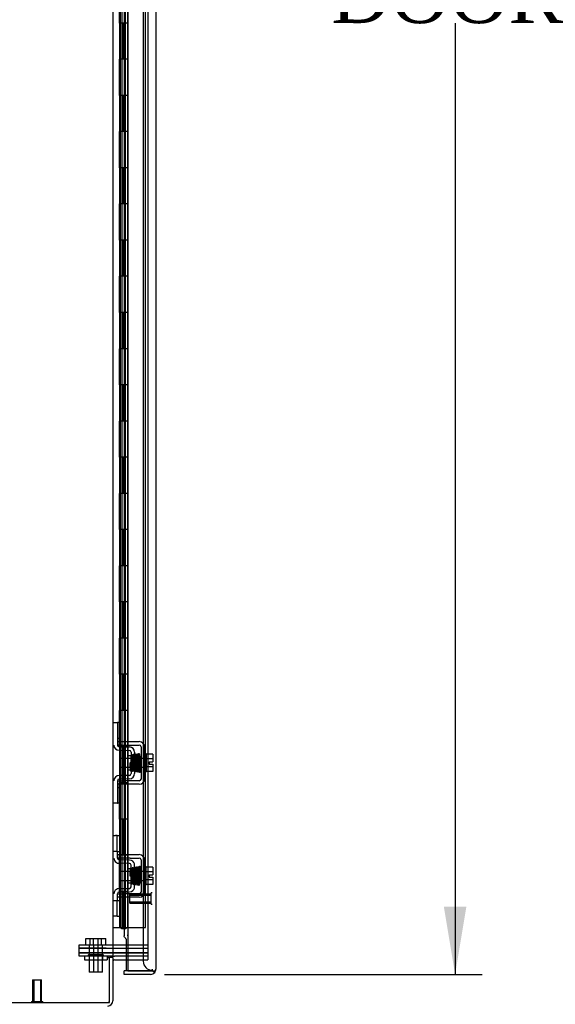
# Model space of a CAD drawing. Header units: inches. Extents: x 1 to 359, y -2 to 239.
# Tile 4 of 46: x 25 to 40, y 91 to 118. Entities that reach past the tile are written whole.
import ezdxf
from ezdxf.enums import TextEntityAlignment as Align
from ezdxf.lldxf.tags import DXFTag

# ---------------------------------------------------------------- set-up
doc = ezdxf.new("R2010")
doc.units = ezdxf.units.IN
doc.header["$MEASUREMENT"] = 0
for name, color, linetype in [('COM42667', 7, 'Continuous'), ('COM42780', 7, 'Continuous'), ('COM52167-9', 7, 'Continuous'), ('COM52168-9', 7, 'Continuous'), ('COM54746-56', 7, 'Continuous'), ('COM70098', 7, 'Continuous'), ('COM70220', 7, 'Continuous'), ('COM71188-1', 7, 'Continuous'), ('COM71190-1', 7, 'Continuous'), ('Default', 7, 'Continuous'), ('GSK86006', 7, 'Continuous'), ('NTS86070', 7, 'Continuous'), ('SCC180005', 7, 'Continuous'), ('SCC19011', 7, 'Continuous'), ('SPR20265', 7, 'Continuous'), ('STD26258', 7, 'Continuous'), ('WAF25035', 7, 'Continuous')]:
    doc.layers.add(name, color=color, linetype=linetype)
doc.styles.add('SEACAD_Times_New_Roman', font='times.ttf')
tags = doc.linetypes.add('HIDDEN2', pattern=[0.1875, 0.125, -0.0625]).pattern_tags.tags
tags[6:7] = [DXFTag(74, 4), DXFTag(75, 0), DXFTag(340, '0'), DXFTag(46, 0.0), DXFTag(50, 0.0), DXFTag(44, 0.0), DXFTag(45, 0.0)]
tags[4:5] = [DXFTag(74, 4), DXFTag(75, 0), DXFTag(340, '0'), DXFTag(46, 0.0), DXFTag(50, 0.0), DXFTag(44, 0.0), DXFTag(45, 0.0)]
doc.dimstyles.new('HAMMOND_(STH_-_300x200)', dxfattribs={"dimtxt": 1.5, "dimasz": 1.875, "dimexe": 0.75, "dimexo": 0.75, "dimgap": 0.375, "dimtad": 0, "dimtih": 1, "dimtoh": 1, "dimzin": 0, "dimdsep": 46, "dimtxsty": 'SEACAD_Times_New_Roman', "dimblk1": '_SE_FILLED', "dimblk2": '_SE_FILLED', "dimsah": 1, "dimcen": 0.75, "dimadec": 0, "dimazin": 0, "dimtfac": 0.8, "dimtofl": 0, "dimtmove": 0, "dimatfit": 3, "dimfxl": 0, "dimtolj": 1, "dimtzin": 0, "dimarcsym": 0})

# ---------------------------------------------------------------- blocks, each defined once
blk = doc.blocks.new('SE3')
at = {"layer": 'COM42667', "color": 7, "linetype": 'HIDDEN2'}
for p, q in [((27.837, 97.896), (27.962, 97.896)), ((27.962, 97.801), (27.837, 97.801)), ((27.962, 97.896), (28.445, 97.896)), ((27.962, 97.801), (28.445, 97.801)), ((28.493, 97.753), (28.493, 96.862)), ((28.588, 97.753), (28.588, 96.862)), ((27.837, 96.814), (27.962, 96.814)), ((27.962, 96.719), (27.837, 96.719)), ((28.445, 96.814), (27.962, 96.814)), ((28.445, 96.719), (27.962, 96.719)), ((27.837, 94.772), (27.962, 94.772)), ((27.837, 94.677), (27.837, 94.715)), ((27.962, 94.772), (28.129, 94.772)), ((28.129, 94.772), (28.189, 94.772)), ((28.189, 94.772), (28.445, 94.772)), ((27.962, 94.677), (27.837, 94.677)), ((28.129, 94.677), (27.962, 94.677)), ((28.189, 94.677), (28.129, 94.677)), ((28.189, 94.677), (28.445, 94.677)), ((28.493, 94.629), (28.493, 93.738)), ((28.588, 94.629), (28.588, 93.738)), ((27.837, 93.69), (27.962, 93.69)), ((27.837, 93.652), (27.837, 93.69)), ((28.129, 93.69), (27.962, 93.69)), ((28.189, 93.69), (28.129, 93.69)), ((28.445, 93.69), (28.189, 93.69)), ((27.962, 93.595), (27.837, 93.595)), ((28.129, 93.595), (27.962, 93.595)), ((28.189, 93.595), (28.129, 93.595)), ((28.445, 93.595), (28.189, 93.595))]:
    blk.add_line(p, q, dxfattribs=at)
for centre, radius, start, end in [((28.445, 97.753), 0.143, 0, 90), ((28.445, 97.753), 0.048, 0, 90), ((28.445, 96.862), 0.143, 270, 0), ((28.445, 96.862), 0.048, 270, 0), ((28.445, 94.629), 0.143, 0, 90), ((28.445, 94.629), 0.048, 0, 90), ((28.445, 93.738), 0.143, 270, 0), ((28.445, 93.738), 0.048, 270, 0)]:
    blk.add_arc(centre, radius, start, end, dxfattribs=at)
at = {"layer": 'COM42780', "color": 7, "linetype": 'HIDDEN2'}
for p, q in [((27.742, 98.423), (27.837, 98.423)), ((27.837, 98.423), (27.837, 98.173)), ((27.852, 98.423), (27.837, 98.423)), ((27.902, 98.423), (27.852, 98.423)), ((27.902, 98.423), (27.902, 97.986)), ((27.837, 98.173), (27.837, 97.801)), ((27.837, 97.986), (27.852, 97.986)), ((27.902, 97.986), (27.852, 97.986)), ((27.885, 97.753), (28.174, 97.748)), ((27.883, 97.658), (28.172, 97.653)), ((28.124, 97.113), (28.124, 97.503)), ((28.219, 97.503), (28.124, 97.503)), ((28.219, 97.605), (28.219, 97.011)), ((28.314, 97.605), (28.314, 97.011)), ((28.172, 96.963), (27.883, 96.958)), ((28.124, 97.113), (28.219, 97.113)), ((27.837, 96.815), (27.837, 96.442)), ((27.852, 96.629), (27.837, 96.629)), ((27.852, 96.629), (27.902, 96.629)), ((28.174, 96.868), (27.885, 96.863)), ((27.902, 96.629), (27.902, 96.192)), ((27.837, 96.442), (27.837, 96.192)), ((27.837, 96.192), (27.742, 96.192)), ((27.837, 96.192), (27.852, 96.192)), ((27.902, 96.192), (27.852, 96.192)), ((27.742, 95.299), (27.784, 95.299)), ((27.835, 95.299), (27.784, 95.299)), ((27.835, 95.299), (27.902, 95.299)), ((27.835, 94.862), (27.835, 95.299)), ((27.902, 94.862), (27.902, 95.299)), ((27.784, 94.862), (27.742, 94.862)), ((27.835, 94.862), (27.784, 94.862)), ((27.835, 94.862), (27.902, 94.862)), ((27.837, 94.715), (27.837, 94.862)), ((28.172, 94.529), (27.883, 94.534)), ((28.174, 94.624), (27.885, 94.629)), ((28.228, 94.612), (28.174, 94.624)), ((28.219, 93.887), (28.219, 94.481)), ((28.314, 93.887), (28.314, 94.481)), ((28.124, 94.379), (28.124, 93.989)), ((28.219, 94.379), (28.124, 94.379)), ((28.124, 93.989), (28.219, 93.989)), ((27.837, 93.505), (27.837, 93.652)), ((27.883, 93.834), (28.172, 93.839)), ((27.885, 93.739), (28.174, 93.744)), ((28.174, 93.744), (28.228, 93.755)), ((27.742, 93.505), (27.784, 93.505)), ((27.784, 93.505), (27.835, 93.505)), ((27.835, 93.505), (27.902, 93.505)), ((27.835, 93.068), (27.835, 93.505)), ((27.902, 93.068), (27.902, 93.505)), ((27.784, 93.068), (27.742, 93.068)), ((27.835, 93.068), (27.784, 93.068)), ((27.835, 93.068), (27.902, 93.068))]:
    blk.add_line(p, q, dxfattribs=at)
for centre, radius, start, end in [((27.885, 97.801), 0.143, 180, 269), ((27.885, 97.801), 0.048, 180, 269), ((28.171, 97.605), 0.143, 0, 89), ((28.171, 97.605), 0.048, 0, 89), ((27.885, 96.815), 0.143, 91, 180), ((28.171, 97.011), 0.048, 271, 0), ((28.171, 97.011), 0.143, 271, 0), ((27.885, 96.815), 0.048, 91, 180), ((27.885, 94.677), 0.143, 180, 206.9082), ((27.885, 94.677), 0.143, 206.9082, 269), ((27.885, 94.677), 0.048, 180, 269), ((28.171, 94.481), 0.048, 0, 89), ((28.171, 94.481), 0.143, 0, 66.6665), ((27.885, 93.691), 0.143, 153.0918, 180), ((27.885, 93.691), 0.143, 91, 153.0918), ((27.885, 93.691), 0.048, 91, 180), ((28.171, 93.887), 0.048, 271, 0), ((28.171, 93.887), 0.143, 293.3335, 0)]:
    blk.add_arc(centre, radius, start, end, dxfattribs=at)
at = {"layer": 'COM52167-9', "color": 7, "linetype": 'HIDDEN2'}
blk.add_arc((28.344, 92.532), 0.224, 173.8698, 180.203, dxfattribs=at)
at = {"layer": 'COM52168-9', "color": 7, "linetype": 'Continuous'}
for p, q in [((28.129, 149.955), (28.129, 91.558)), ((28.899, 149.907), (28.899, 91.606)), ((28.094, 91.558), (28.094, 91.868)), ((28.024, 91.463), (28.024, 91.558)), ((28.756, 91.558), (28.024, 91.558)), ((28.756, 91.463), (28.024, 91.463)), ((28.129, 91.558), (28.094, 91.558)), ((28.129, 91.558), (28.756, 91.558)), ((28.756, 91.558), (28.756, 91.558)), ((28.756, 91.558), (28.87, 91.558)), ((28.756, 91.558), (28.819, 91.558)), ((28.819, 91.558), (28.87, 91.519)), ((28.899, 91.606), (28.899, 91.606)), ((28.899, 91.606), (28.899, 91.606)), ((28.899, 91.606), (28.899, 91.606))]:
    blk.add_line(p, q, dxfattribs=at)
at = {"layer": 'COM52168-9', "color": 7, "linetype": 'HIDDEN2'}
for p, q in [((28.024, 123.194), (28.024, 92.531)), ((28.094, 91.868), (28.094, 92.433))]:
    blk.add_line(p, q, dxfattribs=at)
at = {"layer": 'COM52168-9', "color": 7, "linetype": 'Continuous'}
for start, end in [(270, 322.4964), (322.4964, 359.8439), (359.9238, 0)]:
    blk.add_arc((28.756, 91.606), 0.143, start, end, dxfattribs=at)
at = {"layer": 'COM52168-9', "color": 7, "linetype": 'HIDDEN2'}
blk.add_open_spline([(28.094, 92.433), (28.081, 92.443), (28.069, 92.454), (28.049, 92.474), (28.041, 92.484), (28.029, 92.505), (28.026, 92.515), (28.024, 92.527), (28.024, 92.529), (28.024, 92.531)], degree=3, knots=[0, 0, 0, 0, 0.25, 0.25, 0.5, 0.5, 0.75, 0.75, 0.7970406, 0.7970406, 0.7970406, 0.7970406], dxfattribs=at)
at = {"layer": 'COM52168-9', "color": 7, "linetype": 'Continuous'}
blk.add_open_spline([(28.87, 91.558), (28.879, 91.566), (28.887, 91.574), (28.894, 91.586), (28.896, 91.59), (28.899, 91.598), (28.899, 91.602), (28.899, 91.606)], degree=3, knots=[0, 0, 0, 0, 0.5, 0.5, 0.75, 0.75, 1, 1, 1, 1], dxfattribs=at)
at = {"layer": 'COM54746-56', "color": 7, "linetype": 'HIDDEN2'}
for p, q in [((27.96, 148.757), (27.96, 92.757)), ((28.06, 92.757), (28.06, 148.757)), ((28.615, 92.757), (28.615, 148.757)), ((27.893, 118.757), (27.893, 117.757)), ((27.899, 117.757), (27.899, 118.757)), ((28.021, 118.757), (28.021, 117.757)), ((27.924, 117.757), (27.893, 117.757)), ((27.893, 117.757), (27.893, 116.757)), ((27.969, 117.757), (27.969, 116.757)), ((28.01, 117.757), (28.01, 116.757)), ((27.924, 116.757), (27.893, 116.757)), ((27.893, 116.757), (27.893, 115.757)), ((27.899, 115.757), (27.899, 116.757)), ((28.021, 116.757), (28.021, 115.757)), ((27.924, 115.757), (27.893, 115.757)), ((27.893, 115.757), (27.893, 114.757)), ((27.969, 115.757), (27.969, 114.757)), ((28.01, 115.757), (28.01, 114.757)), ((27.924, 114.757), (27.893, 114.757)), ((27.893, 114.757), (27.893, 113.757)), ((27.899, 113.757), (27.899, 114.757)), ((28.021, 114.757), (28.021, 113.757)), ((27.924, 113.757), (27.893, 113.757)), ((27.893, 113.757), (27.893, 112.757)), ((27.969, 113.757), (27.969, 112.757)), ((28.01, 113.757), (28.01, 112.757)), ((27.924, 112.757), (27.893, 112.757)), ((27.893, 112.757), (27.893, 111.757)), ((27.899, 111.757), (27.899, 112.757)), ((28.021, 112.757), (28.021, 111.757)), ((27.924, 111.757), (27.893, 111.757)), ((27.893, 111.757), (27.893, 110.757)), ((27.969, 111.757), (27.969, 110.757)), ((28.01, 111.757), (28.01, 110.757)), ((27.924, 110.757), (27.893, 110.757)), ((27.893, 110.757), (27.893, 109.757)), ((27.899, 109.757), (27.899, 110.757)), ((28.021, 110.757), (28.021, 109.757)), ((27.924, 109.757), (27.893, 109.757)), ((27.893, 109.757), (27.893, 108.757)), ((27.969, 109.757), (27.969, 108.757)), ((28.01, 109.757), (28.01, 108.757)), ((27.924, 108.757), (27.893, 108.757)), ((27.893, 108.757), (27.893, 107.757)), ((27.899, 107.757), (27.899, 108.757)), ((28.021, 108.757), (28.021, 107.757)), ((27.924, 107.757), (27.893, 107.757)), ((27.893, 107.757), (27.893, 106.757)), ((27.969, 107.757), (27.969, 106.757)), ((28.01, 107.757), (28.01, 106.757)), ((27.924, 106.757), (27.893, 106.757)), ((27.893, 106.757), (27.893, 105.757)), ((27.899, 105.757), (27.899, 106.757)), ((28.021, 106.757), (28.021, 105.757)), ((27.924, 105.757), (27.893, 105.757)), ((27.893, 105.757), (27.893, 104.757)), ((27.969, 105.757), (27.969, 104.757)), ((28.01, 105.757), (28.01, 104.757)), ((27.924, 104.757), (27.893, 104.757)), ((27.893, 104.757), (27.893, 103.757)), ((27.899, 103.757), (27.899, 104.757)), ((28.021, 104.757), (28.021, 103.757)), ((27.924, 103.757), (27.893, 103.757)), ((27.893, 103.757), (27.893, 102.757)), ((27.969, 103.757), (27.969, 102.757)), ((28.01, 103.757), (28.01, 102.757)), ((27.924, 102.757), (27.893, 102.757)), ((27.893, 102.757), (27.893, 101.757)), ((27.899, 101.757), (27.899, 102.757)), ((28.021, 102.757), (28.021, 101.757)), ((27.924, 101.757), (27.893, 101.757)), ((27.893, 101.757), (27.893, 100.757)), ((27.969, 101.757), (27.969, 100.757)), ((28.01, 101.757), (28.01, 100.757)), ((27.924, 100.757), (27.893, 100.757)), ((27.893, 100.757), (27.893, 99.757)), ((27.899, 99.757), (27.899, 100.757)), ((28.021, 100.757), (28.021, 99.757)), ((27.924, 99.757), (27.893, 99.757)), ((27.893, 99.757), (27.893, 98.757)), ((27.969, 99.757), (27.969, 98.757)), ((28.01, 99.757), (28.01, 98.757)), ((27.924, 98.757), (27.893, 98.757)), ((27.893, 98.757), (27.893, 97.757)), ((27.899, 97.757), (27.899, 98.757)), ((28.021, 98.757), (28.021, 97.757)), ((27.924, 97.757), (27.893, 97.757)), ((27.893, 97.757), (27.893, 96.757)), ((27.969, 97.757), (27.969, 96.757)), ((28.01, 97.757), (28.01, 96.757)), ((27.924, 96.757), (27.893, 96.757)), ((27.893, 96.757), (27.893, 95.757)), ((27.899, 95.757), (27.899, 96.757)), ((28.021, 96.757), (28.021, 95.757)), ((27.924, 95.757), (27.893, 95.757)), ((27.893, 95.757), (27.893, 94.757)), ((27.969, 95.757), (27.969, 94.757)), ((28.01, 95.757), (28.01, 94.757)), ((27.924, 94.757), (27.893, 94.757)), ((27.893, 94.757), (27.893, 93.757)), ((27.899, 93.757), (27.899, 94.757)), ((28.021, 94.757), (28.021, 93.757)), ((27.924, 93.757), (27.893, 93.757)), ((27.893, 93.757), (27.893, 92.757)), ((27.969, 93.757), (27.969, 92.757)), ((28.01, 93.757), (28.01, 92.757)), ((27.948, 92.722), (27.948, 92.748)), ((27.948, 92.748), (27.998, 92.748)), ((27.998, 92.722), (27.948, 92.722)), ((27.96, 92.757), (27.96, 92.748)), ((28.023, 92.748), (27.998, 92.748)), ((28.023, 92.722), (27.998, 92.722)), ((28.023, 92.748), (28.073, 92.748)), ((28.073, 92.722), (28.023, 92.722)), ((28.06, 92.748), (28.06, 92.757)), ((28.073, 92.748), (28.073, 92.722)), ((28.129, 92.757), (28.615, 92.757))]:
    blk.add_line(p, q, dxfattribs=at)
at = {"layer": 'COM54746-56', "color": 7, "linetype": 'Continuous'}
for p, q in [((27.924, 117.757), (27.924, 118.757)), ((28.127, 117.757), (28.127, 118.757)), ((28.127, 117.757), (27.924, 117.757)), ((28.127, 117.757), (27.924, 117.757)), ((27.924, 116.757), (27.924, 117.757)), ((28.127, 116.757), (28.127, 117.757)), ((28.127, 116.757), (27.924, 116.757)), ((28.127, 116.757), (27.924, 116.757)), ((27.924, 115.757), (27.924, 116.757)), ((28.127, 115.757), (28.127, 116.757)), ((28.127, 115.757), (27.924, 115.757)), ((28.127, 115.757), (27.924, 115.757)), ((27.924, 114.757), (27.924, 115.757)), ((28.127, 114.757), (28.127, 115.757)), ((28.127, 114.757), (27.924, 114.757)), ((28.127, 114.757), (27.924, 114.757)), ((27.924, 113.757), (27.924, 114.757)), ((28.127, 113.757), (28.127, 114.757)), ((28.127, 113.757), (27.924, 113.757)), ((28.127, 113.757), (27.924, 113.757)), ((27.924, 112.757), (27.924, 113.757)), ((28.127, 112.757), (28.127, 113.757)), ((28.127, 112.757), (27.924, 112.757)), ((28.127, 112.757), (27.924, 112.757)), ((27.924, 111.757), (27.924, 112.757)), ((28.127, 111.757), (28.127, 112.757)), ((28.127, 111.757), (27.924, 111.757)), ((28.127, 111.757), (27.924, 111.757)), ((27.924, 110.757), (27.924, 111.757)), ((28.127, 110.757), (28.127, 111.757)), ((28.127, 110.757), (27.924, 110.757)), ((28.127, 110.757), (27.924, 110.757)), ((27.924, 109.757), (27.924, 110.757)), ((28.127, 109.757), (28.127, 110.757)), ((28.127, 109.757), (27.924, 109.757)), ((28.127, 109.757), (27.924, 109.757)), ((27.924, 108.757), (27.924, 109.757)), ((28.127, 108.757), (28.127, 109.757)), ((28.127, 108.757), (27.924, 108.757)), ((28.127, 108.757), (27.924, 108.757)), ((27.924, 107.757), (27.924, 108.757)), ((28.127, 107.757), (28.127, 108.757)), ((28.127, 107.757), (27.924, 107.757)), ((28.127, 107.757), (27.924, 107.757)), ((27.924, 106.757), (27.924, 107.757)), ((28.127, 106.757), (28.127, 107.757)), ((28.127, 106.757), (27.924, 106.757)), ((28.127, 106.757), (27.924, 106.757)), ((27.924, 105.757), (27.924, 106.757)), ((28.127, 105.757), (28.127, 106.757)), ((28.127, 105.757), (27.924, 105.757)), ((28.127, 105.757), (27.924, 105.757)), ((27.924, 104.757), (27.924, 105.757)), ((28.127, 104.757), (28.127, 105.757)), ((28.127, 104.757), (27.924, 104.757)), ((28.127, 104.757), (27.924, 104.757)), ((27.924, 103.757), (27.924, 104.757)), ((28.127, 103.757), (28.127, 104.757)), ((28.127, 103.757), (27.924, 103.757)), ((28.127, 103.757), (27.924, 103.757)), ((27.924, 102.757), (27.924, 103.757)), ((28.127, 102.757), (28.127, 103.757)), ((28.127, 102.757), (27.924, 102.757)), ((28.127, 102.757), (27.924, 102.757)), ((27.924, 101.757), (27.924, 102.757)), ((28.127, 101.757), (28.127, 102.757)), ((28.127, 101.757), (27.924, 101.757)), ((28.127, 101.757), (27.924, 101.757)), ((27.924, 100.757), (27.924, 101.757)), ((28.127, 100.757), (28.127, 101.757)), ((28.127, 100.757), (27.924, 100.757)), ((28.127, 100.757), (27.924, 100.757)), ((27.924, 99.757), (27.924, 100.757)), ((28.127, 99.757), (28.127, 100.757)), ((28.127, 99.757), (27.924, 99.757)), ((28.127, 99.757), (27.924, 99.757)), ((27.924, 98.757), (27.924, 99.757)), ((28.127, 98.757), (28.127, 99.757)), ((28.127, 98.757), (27.924, 98.757)), ((28.127, 98.757), (27.924, 98.757)), ((27.924, 97.757), (27.924, 98.757)), ((28.127, 97.757), (28.127, 98.757)), ((28.127, 97.757), (27.924, 97.757)), ((28.127, 97.757), (27.924, 97.757)), ((27.924, 96.757), (27.924, 97.757)), ((28.127, 96.757), (28.127, 97.757)), ((28.127, 96.757), (27.924, 96.757)), ((28.127, 96.757), (27.924, 96.757)), ((27.924, 95.757), (27.924, 96.757)), ((28.127, 95.757), (28.127, 96.757)), ((28.127, 95.757), (27.924, 95.757)), ((28.127, 95.757), (27.924, 95.757)), ((27.924, 94.757), (27.924, 95.757)), ((28.127, 94.757), (28.127, 95.757)), ((28.127, 94.757), (27.924, 94.757)), ((28.127, 94.757), (27.924, 94.757)), ((27.924, 93.757), (27.924, 94.757)), ((28.127, 93.757), (28.127, 94.757)), ((28.127, 93.757), (27.924, 93.757)), ((27.924, 92.757), (27.924, 93.757)), ((28.127, 93.757), (27.924, 93.757)), ((28.127, 92.757), (28.127, 93.757)), ((27.712, 92.757), (27.924, 92.757)), ((27.924, 92.757), (28.127, 92.757)), ((28.127, 92.757), (28.129, 92.757))]:
    blk.add_line(p, q, dxfattribs=at)
at = {"layer": 'COM70098', "color": 7, "linetype": 'HIDDEN2'}
for p, q in [((26.78, 92.183), (26.78, 92.278)), ((26.78, 92.278), (27.53, 92.278)), ((27.53, 92.278), (28.679, 92.278)), ((27.53, 92.183), (26.78, 92.183)), ((26.78, 91.963), (26.78, 92.058)), ((26.78, 92.058), (27.53, 92.058)), ((27.53, 92.183), (28.679, 92.183)), ((28.679, 92.058), (27.53, 92.058)), ((27.53, 91.963), (26.78, 91.963)), ((27.569, 91.963), (27.53, 91.963))]:
    blk.add_line(p, q, dxfattribs=at)
at = {"layer": 'COM70220', "color": 7, "linetype": 'HIDDEN2'}
for p, q in [((28.554, 149.224), (28.554, 92.077)), ((28.554, 92.077), (28.554, 91.827)), ((28.804, 91.606), (28.804, 91.577))]:
    blk.add_line(p, q, dxfattribs=at)
blk.add_arc((28.804, 91.827), 0.25, 180, 270, dxfattribs=at)
at = {"layer": 'COM71188-1', "color": 7, "linetype": 'Continuous'}
for p, q in [((27.712, 149.338), (27.712, 91.963)), ((27.569, 91.963), (27.569, 91.933)), ((27.712, 91.963), (27.569, 91.963)), ((27.569, 91.933), (27.617, 91.933)), ((27.617, 90.683), (27.617, 91.933)), ((27.712, 91.963), (27.76, 91.963)), ((28.129, 91.963), (27.76, 91.963)), ((15.167, 90.683), (27.617, 90.683))]:
    blk.add_line(p, q, dxfattribs=at)
at = {"layer": 'COM71188-1', "color": 7, "linetype": 'HIDDEN2'}
for p, q in [((28.679, 149.338), (28.679, 91.963)), ((28.679, 91.963), (28.129, 91.963))]:
    blk.add_line(p, q, dxfattribs=at)
at = {"layer": 'COM71190-1', "color": 7, "linetype": 'Continuous'}
for p, q in [((27.712, 91.933), (27.617, 91.933)), ((27.712, 91.933), (27.712, 90.731)), ((27.76, 91.868), (28.129, 91.868))]:
    blk.add_line(p, q, dxfattribs=at)
at = {"layer": 'COM71190-1', "color": 7, "linetype": 'HIDDEN2'}
for p in [(28.129, 91.868), (28.679, 91.963)]:
    blk.add_line(p, (28.679, 91.868), dxfattribs=at)
at = {"layer": 'COM71190-1', "color": 7, "linetype": 'Continuous'}
for centre, radius, start, end in [((27.76, 91.82), 0.143, 90, 127.7949), ((27.76, 91.82), 0.048, 90, 180), ((27.569, 90.731), 0.143, 270, 0)]:
    blk.add_arc(centre, radius, start, end, dxfattribs=at)
at = {"layer": 'COM71190-1', "color": 7, "linetype": 'HIDDEN2'}
blk.add_arc((27.569, 90.731), 0.048, 270, 0, dxfattribs=at)
at = {"layer": 'GSK86006', "color": 7, "linetype": 'HIDDEN2'}
for p, q in [((26.78, 92.058), (26.78, 92.183)), ((26.78, 92.183), (27.53, 92.183)), ((27.53, 92.058), (26.78, 92.058)), ((27.53, 92.183), (28.679, 92.183)), ((27.53, 92.058), (28.679, 92.058))]:
    blk.add_line(p, q, dxfattribs=at)
at = {"layer": 'NTS86070', "color": 7, "linetype": 'HIDDEN2'}
for p, q in [((27.033, 91.993), (27.033, 91.963)), ((27.168, 92.003), (27.043, 92.003)), ((27.158, 91.993), (27.158, 91.963)), ((27.441, 92.003), (27.168, 92.003)), ((27.326, 91.963), (27.326, 91.993)), ((27.451, 91.963), (27.451, 91.993)), ((26.929, 91.963), (26.929, 91.863)), ((26.929, 91.863), (27.056, 91.863)), ((27.054, 91.963), (27.054, 91.863)), ((27.054, 91.863), (27.554, 91.863)), ((27.429, 91.963), (27.429, 91.863)), ((27.554, 91.963), (27.554, 91.863))]:
    blk.add_line(p, q, dxfattribs=at)
for centre, start, end in [((27.043, 91.993), 90, 180), ((27.168, 91.993), 90, 180), ((27.316, 91.993), 0, 90), ((27.441, 91.993), 0, 90)]:
    blk.add_arc(centre, 0.01, start, end, dxfattribs=at)
at = {"layer": 'SCC180005', "color": 7, "linetype": 'HIDDEN2'}
for p, q in [((26.963, 92.452), (27.088, 92.452)), ((26.963, 92.278), (26.963, 92.452)), ((27.056, 92.278), (27.056, 91.528)), ((27.088, 92.452), (27.304, 92.452)), ((27.088, 92.278), (27.088, 92.452)), ((27.179, 92.278), (27.179, 92.452)), ((27.181, 92.278), (27.181, 91.528)), ((27.302, 91.528), (27.302, 92.278)), ((27.304, 92.452), (27.52, 92.452)), ((27.304, 92.278), (27.304, 92.452)), ((27.395, 92.278), (27.395, 92.452)), ((27.427, 91.528), (27.427, 92.278)), ((27.52, 92.278), (27.52, 92.452)), ((27.181, 91.528), (27.056, 91.528)), ((27.427, 91.528), (27.181, 91.528))]:
    blk.add_line(p, q, dxfattribs=at)
at = {"layer": 'SCC19011', "color": 7, "linetype": 'HIDDEN2'}
for p, q in [((27.901, 97.43), (27.901, 97.186)), ((28.633, 97.43), (27.901, 97.43)), ((28.814, 97.549), (28.633, 97.549)), ((28.814, 97.549), (28.814, 97.417)), ((27.901, 97.186), (28.633, 97.186)), ((28.814, 97.417), (28.633, 97.417)), ((28.814, 97.199), (28.633, 97.199)), ((28.719, 97.342), (28.814, 97.342)), ((28.719, 97.342), (28.719, 97.274)), ((28.719, 97.274), (28.814, 97.274)), ((28.814, 97.417), (28.814, 97.342)), ((28.814, 97.274), (28.814, 97.199)), ((28.814, 97.199), (28.814, 97.067)), ((28.814, 97.067), (28.633, 97.067)), ((27.901, 94.306), (27.901, 94.062)), ((28.633, 94.306), (27.901, 94.306)), ((28.814, 94.425), (28.633, 94.425)), ((28.814, 94.293), (28.633, 94.293)), ((28.719, 94.218), (28.719, 94.15)), ((28.719, 94.218), (28.814, 94.218)), ((28.814, 94.425), (28.814, 94.293)), ((28.814, 94.293), (28.814, 94.218)), ((27.901, 94.062), (28.633, 94.062)), ((28.814, 94.075), (28.633, 94.075)), ((28.814, 93.943), (28.633, 93.943)), ((28.719, 94.15), (28.814, 94.15)), ((28.814, 94.15), (28.814, 94.075)), ((28.814, 94.075), (28.814, 93.943))]:
    blk.add_line(p, q, dxfattribs=at)
at = {"layer": 'SPR20265', "color": 7, "linetype": 'HIDDEN2'}
for p, q in [((28.18, 97.308), (28.215, 97.308)), ((28.18, 94.184), (28.206, 94.184))]:
    blk.add_line(p, q, dxfattribs=at)
for centre, radius, start, end in [((23.571, 97.484), 4.891, 359.5941, 359.9583), ((23.543, 97.485), 4.954, 355.1676, 359.9373), ((28.361, 97.083), 0.0181, 180.2962, 0.6354), ((23.571, 94.007), 4.891, 0.0417, 4.8553), ((23.543, 94.006), 4.954, 0.0627, 4.8324)]:
    blk.add_arc(centre, radius, start, end, dxfattribs=at)
blk.add_ellipse((28.479, 97.48), major_axis=(0.0175, 0), ratio=0.707107, dxfattribs=at)
for start_param, end_param in [(3.144225, 6.283185), (0, 0.029803)]:
    blk.add_ellipse((28.479, 94.011), major_axis=(0.0175, 0), ratio=0.707107, start_param=start_param, end_param=end_param, dxfattribs=at)
for points, knots in [([(28.277, 97.101), (28.276, 97.106), (28.275, 97.114), (28.272, 97.148), (28.27, 97.19), (28.268, 97.237), (28.266, 97.284), (28.264, 97.341), (28.262, 97.401), (28.259, 97.454), (28.257, 97.49), (28.254, 97.511), (28.253, 97.523), (28.242, 97.53), (28.235, 97.531), (28.228, 97.53), (28.222, 97.525), (28.218, 97.519), (28.216, 97.508), (28.214, 97.483), (28.211, 97.447), (28.21, 97.407), (28.208, 97.359), (28.206, 97.325), (28.205, 97.308)], [0, 0, 0, 0, 0.0498436, 0.0967002, 0.1405955, 0.1815314, 0.2194862, 0.2544765, 0.3152997, 0.3654619, 0.409652, 0.4485892, 0.4814188, 0.4889058, 0.495916, 0.5065238, 0.5135393, 0.5236157, 0.5577634, 0.6106645, 0.6440309, 0.6818562, 0.7241002, 0.764095, 0.764095, 0.764095, 0.764095]), ([(28.221, 97.502), (28.221, 97.502), (28.222, 97.496), (28.223, 97.473), (28.225, 97.44), (28.227, 97.401), (28.229, 97.352), (28.231, 97.294), (28.233, 97.231), (28.236, 97.169), (28.239, 97.118), (28.241, 97.105), (28.242, 97.098)], [0.5312571, 0.5312571, 0.5312571, 0.5312571, 0.5585929, 0.6096433, 0.6421085, 0.6791741, 0.7208841, 0.7672768, 0.8183419, 0.8741554, 0.9346781, 1, 1, 1, 1]), ([(28.266, 97.513), (28.265, 97.505), (28.263, 97.481), (28.261, 97.447), (28.26, 97.431)], [0.1087958, 0.1087958, 0.1087958, 0.1087958, 0.2223565, 0.3065223, 0.3065223, 0.3065223, 0.3065223]), ([(28.304, 97.52), (28.304, 97.523), (28.303, 97.528), (28.297, 97.535), (28.29, 97.539), (28.283, 97.539), (28.276, 97.537), (28.271, 97.532), (28.268, 97.527), (28.268, 97.523), (28.268, 97.521)], [0, 0, 0, 0, 0.160978, 0.319941, 0.465269, 0.591846, 0.711965, 0.822973, 0.919786, 1, 1, 1, 1]), ([(28.268, 97.519), (28.269, 97.517), (28.271, 97.511), (28.273, 97.481), (28.275, 97.44), (28.277, 97.393), (28.279, 97.344), (28.281, 97.285), (28.284, 97.22), (28.286, 97.162), (28.289, 97.122), (28.29, 97.099), (28.294, 97.079), (28.31, 97.071), (28.322, 97.075), (28.329, 97.085), (28.33, 97.097), (28.332, 97.122), (28.334, 97.153), (28.335, 97.171), (28.335, 97.178)], [0, 0, 0, 0, 0.0490679, 0.095301, 0.1387049, 0.1792256, 0.2168316, 0.2515124, 0.3116979, 0.3614591, 0.4053465, 0.4437863, 0.4807605, 0.5002516, 0.5126381, 0.5301382, 0.5631975, 0.6133029, 0.6453829, 0.6655854, 0.6655854, 0.6655854, 0.6655854]), ([(28.325, 97.101), (28.325, 97.101), (28.324, 97.108), (28.323, 97.131), (28.321, 97.17), (28.319, 97.212), (28.317, 97.266), (28.315, 97.329), (28.312, 97.397), (28.309, 97.459), (28.306, 97.509), (28.304, 97.518), (28.303, 97.523)], [0.5252176, 0.5252176, 0.5252176, 0.5252176, 0.5500519, 0.604828, 0.6390024, 0.6775462, 0.720453, 0.7677407, 0.8193455, 0.8752892, 0.9355028, 1, 1, 1, 1]), ([(28.317, 97.527), (28.316, 97.521), (28.314, 97.511), (28.312, 97.476), (28.311, 97.448), (28.31, 97.435)], [0, 0, 0, 0, 0.0497131, 0.0964498, 0.1332447, 0.1332447, 0.1332447, 0.1332447]), ([(28.352, 97.531), (28.352, 97.532), (28.352, 97.534), (28.351, 97.537), (28.349, 97.539), (28.347, 97.542), (28.344, 97.544), (28.341, 97.545), (28.337, 97.546), (28.331, 97.546), (28.323, 97.541), (28.318, 97.533), (28.317, 97.527), (28.316, 97.523)], [0.0423433, 0.0423433, 0.0423433, 0.0423433, 0.0780693, 0.1166064, 0.1566075, 0.1991192, 0.2448555, 0.2942488, 0.3475582, 0.468612, 0.6213089, 0.801496, 1, 1, 1, 1]), ([(28.319, 97.524), (28.319, 97.524), (28.32, 97.523), (28.323, 97.497), (28.325, 97.448), (28.327, 97.398), (28.329, 97.354), (28.33, 97.308), (28.332, 97.26), (28.334, 97.213), (28.336, 97.17), (28.338, 97.132), (28.339, 97.104), (28.341, 97.084), (28.342, 97.082), (28.343, 97.081)], [0.0493682, 0.0493682, 0.0493682, 0.0493682, 0.1041505, 0.2141198, 0.3297994, 0.3901531, 0.4519694, 0.5152557, 0.5800319, 0.6463064, 0.7140466, 0.7832821, 0.8540388, 0.9262663, 0.9997798, 0.9997798, 0.9997798, 0.9997798]), ([(28.378, 97.084), (28.377, 97.086), (28.375, 97.092), (28.372, 97.136), (28.369, 97.205), (28.367, 97.279), (28.364, 97.341), (28.363, 97.387), (28.361, 97.431), (28.359, 97.47), (28.357, 97.502), (28.355, 97.523), (28.354, 97.533), (28.353, 97.533), (28.352, 97.533)], [0.0031575, 0.0031575, 0.0031575, 0.0031575, 0.106276, 0.2177664, 0.3343795, 0.4562757, 0.5195077, 0.5840716, 0.6500082, 0.7172741, 0.7858907, 0.8559002, 0.9272657, 0.9562295, 0.9562295, 0.9562295, 0.9562295]), ([(28.367, 97.537), (28.366, 97.532), (28.364, 97.51), (28.362, 97.467), (28.36, 97.441), (28.36, 97.439)], [0.1089671, 0.1089671, 0.1089671, 0.1089671, 0.2224256, 0.3403895, 0.3502806, 0.3502806, 0.3502806, 0.3502806]), ([(28.405, 97.53), (28.405, 97.536), (28.403, 97.542), (28.396, 97.55), (28.391, 97.553), (28.386, 97.554), (28.383, 97.554), (28.379, 97.553), (28.376, 97.551), (28.373, 97.548), (28.37, 97.544), (28.369, 97.54), (28.369, 97.538), (28.369, 97.536)], [0, 0, 0, 0, 0.324319, 0.462115, 0.581304, 0.633213, 0.682431, 0.732423, 0.783847, 0.836789, 0.89085, 0.94542, 1, 1, 1, 1]), ([(28.369, 97.532), (28.37, 97.525), (28.372, 97.511), (28.375, 97.458), (28.378, 97.389), (28.38, 97.309), (28.383, 97.229), (28.386, 97.158), (28.389, 97.102), (28.39, 97.087), (28.391, 97.078)], [0, 0, 0, 0, 0.123677, 0.247763, 0.372182, 0.497025, 0.622181, 0.747773, 0.873664, 1, 1, 1, 1]), ([(28.426, 97.08), (28.425, 97.088), (28.424, 97.104), (28.421, 97.159), (28.418, 97.229), (28.415, 97.309), (28.413, 97.389), (28.41, 97.458), (28.407, 97.512), (28.405, 97.527), (28.404, 97.534)], [0, 0, 0, 0, 0.125356, 0.250547, 0.375714, 0.500726, 0.625702, 0.75054, 0.875328, 1, 1, 1, 1]), ([(28.418, 97.546), (28.417, 97.542), (28.415, 97.534), (28.412, 97.492), (28.411, 97.458), (28.41, 97.445)], [0, 0, 0, 0, 0.1087369, 0.2223139, 0.2823724, 0.2823724, 0.2823724, 0.2823724]), ([(28.453, 97.544), (28.453, 97.546), (28.453, 97.548), (28.452, 97.552), (28.449, 97.556), (28.445, 97.56), (28.439, 97.562), (28.432, 97.562), (28.426, 97.56), (28.421, 97.555), (28.418, 97.549), (28.417, 97.545), (28.417, 97.543)], [0, 0, 0, 0, 0.065589, 0.134096, 0.204, 0.273642, 0.405923, 0.527776, 0.652215, 0.775569, 0.89228, 1, 1, 1, 1]), ([(28.418, 97.542), (28.419, 97.541), (28.421, 97.536), (28.424, 97.492), (28.426, 97.432), (28.428, 97.374), (28.43, 97.326), (28.432, 97.275), (28.433, 97.225), (28.435, 97.177), (28.437, 97.135), (28.439, 97.1), (28.441, 97.075), (28.442, 97.065), (28.443, 97.064), (28.443, 97.064)], [0.0084013, 0.0084013, 0.0084013, 0.0084013, 0.1047673, 0.2149815, 0.3308118, 0.3911182, 0.4528716, 0.5160814, 0.5807303, 0.6468516, 0.7144807, 0.783578, 0.8541849, 0.926338, 0.9626406, 0.9626406, 0.9626406, 0.9626406]), ([(28.478, 97.071), (28.477, 97.071), (28.476, 97.073), (28.473, 97.104), (28.471, 97.158), (28.469, 97.213), (28.467, 97.26), (28.465, 97.31), (28.464, 97.361), (28.462, 97.411), (28.46, 97.456), (28.458, 97.495), (28.457, 97.525), (28.455, 97.543), (28.453, 97.546), (28.453, 97.546)], [0.041658, 0.041658, 0.041658, 0.041658, 0.1062331, 0.2177365, 0.3345116, 0.3951575, 0.4571173, 0.5204025, 0.5850154, 0.650919, 0.7181243, 0.7866617, 0.856475, 0.927577, 0.9945625, 0.9945625, 0.9945625, 0.9945625]), ([(28.18, 97.308), (28.181, 97.292), (28.182, 97.267), (28.184, 97.226), (28.185, 97.189), (28.187, 97.157), (28.189, 97.132), (28.19, 97.114), (28.192, 97.104), (28.193, 97.103), (28.193, 97.103)], [0, 0, 0, 0, 0.1236932, 0.2477957, 0.3722334, 0.4970307, 0.6222178, 0.7477992, 0.8737106, 0.9604174, 0.9604174, 0.9604174, 0.9604174]), ([(28.228, 97.109), (28.227, 97.109), (28.227, 97.109), (28.225, 97.118), (28.224, 97.135), (28.222, 97.159), (28.22, 97.191), (28.219, 97.227), (28.217, 97.267), (28.216, 97.293), (28.215, 97.308)], [0.0491745, 0.0491745, 0.0491745, 0.0491745, 0.1247815, 0.2496118, 0.3745487, 0.4995316, 0.6245497, 0.7496304, 0.874808, 1, 1, 1, 1]), ([(28.229, 97.105), (28.229, 97.108), (28.231, 97.115), (28.233, 97.146), (28.235, 97.173), (28.235, 97.187)], [0, 0, 0, 0, 0.0491727, 0.0954645, 0.1386905, 0.1386905, 0.1386905, 0.1386905]), ([(28.28, 97.1), (28.28, 97.1), (28.281, 97.106), (28.283, 97.128), (28.285, 97.163), (28.285, 97.182)], [0.1041341, 0.1041341, 0.1041341, 0.1041341, 0.1070599, 0.2191639, 0.3205784, 0.3205784, 0.3205784, 0.3205784]), ([(28.378, 97.081), (28.379, 97.084), (28.381, 97.09), (28.383, 97.129), (28.385, 97.16), (28.385, 97.172)], [0, 0, 0, 0, 0.1069729, 0.2190176, 0.2772299, 0.2772299, 0.2772299, 0.2772299]), ([(28.429, 97.073), (28.43, 97.077), (28.432, 97.099), (28.434, 97.141), (28.435, 97.167), (28.435, 97.169)], [0.1075026, 0.1075026, 0.1075026, 0.1075026, 0.219859, 0.336958, 0.3455788, 0.3455788, 0.3455788, 0.3455788]), ([(28.193, 97.106), (28.193, 97.104), (28.193, 97.102), (28.195, 97.098), (28.197, 97.094), (28.2, 97.091), (28.204, 97.09), (28.208, 97.088), (28.214, 97.088), (28.221, 97.091), (28.226, 97.096), (28.229, 97.102), (28.229, 97.106), (28.229, 97.108)], [0, 0, 0, 0, 0.058977, 0.121112, 0.184968, 0.249019, 0.31194, 0.372841, 0.48981, 0.614536, 0.743768, 0.872723, 1, 1, 1, 1]), ([(28.241, 97.102), (28.242, 97.099), (28.243, 97.093), (28.248, 97.085), (28.255, 97.081), (28.262, 97.08), (28.268, 97.082), (28.272, 97.084), (28.274, 97.087), (28.276, 97.09), (28.277, 97.092), (28.278, 97.095), (28.278, 97.097), (28.278, 97.098)], [0, 0, 0, 0, 0.180774, 0.350248, 0.499828, 0.623642, 0.733222, 0.784403, 0.832779, 0.878274, 0.921007, 0.961361, 1, 1, 1, 1]), ([(28.391, 97.083), (28.391, 97.077), (28.392, 97.07), (28.399, 97.062), (28.405, 97.059), (28.41, 97.058), (28.413, 97.058), (28.417, 97.059), (28.42, 97.061), (28.423, 97.064), (28.426, 97.067), (28.427, 97.071), (28.427, 97.074), (28.427, 97.075)], [0, 0, 0, 0, 0.337377, 0.476585, 0.593946, 0.643993, 0.690857, 0.738213, 0.787078, 0.837877, 0.890521, 0.944659, 1, 1, 1, 1]), ([(28.443, 97.065), (28.444, 97.065), (28.444, 97.064), (28.444, 97.062), (28.445, 97.059), (28.447, 97.056), (28.449, 97.054), (28.452, 97.052), (28.455, 97.051), (28.459, 97.049), (28.465, 97.05), (28.473, 97.054), (28.478, 97.062), (28.479, 97.068), (28.48, 97.072)], [0.0247586, 0.0247586, 0.0247586, 0.0247586, 0.0394799, 0.0780267, 0.1170502, 0.1577954, 0.2011902, 0.2478129, 0.2979655, 0.3517973, 0.4729948, 0.6248981, 0.8034762, 1, 1, 1, 1]), ([(28.48, 94.42), (28.479, 94.423), (28.479, 94.427), (28.475, 94.435), (28.469, 94.44), (28.463, 94.442), (28.459, 94.442), (28.455, 94.441), (28.452, 94.44), (28.449, 94.437), (28.446, 94.435), (28.445, 94.431), (28.444, 94.428), (28.443, 94.426), (28.443, 94.424)], [0, 0, 0, 0, 0.174153, 0.333945, 0.47646, 0.59716, 0.649734, 0.701139, 0.752042, 0.802639, 0.852867, 0.902545, 0.951555, 1, 1, 1, 1]), ([(28.192, 94.386), (28.192, 94.385), (28.19, 94.378), (28.189, 94.359), (28.187, 94.334), (28.185, 94.302), (28.184, 94.265), (28.182, 94.225), (28.181, 94.199), (28.18, 94.184)], [0.1262894, 0.1262894, 0.1262894, 0.1262894, 0.2522008, 0.3777822, 0.5029693, 0.6277666, 0.7522043, 0.8763068, 1, 1, 1, 1]), ([(28.229, 94.383), (28.229, 94.386), (28.228, 94.392), (28.222, 94.399), (28.215, 94.403), (28.208, 94.403), (28.201, 94.401), (28.196, 94.396), (28.193, 94.391), (28.193, 94.387), (28.193, 94.386)], [0, 0, 0, 0, 0.171749, 0.337669, 0.486578, 0.613302, 0.730062, 0.835396, 0.925606, 1, 1, 1, 1]), ([(28.194, 94.383), (28.195, 94.38), (28.196, 94.373), (28.198, 94.342), (28.201, 94.302), (28.203, 94.257), (28.204, 94.21), (28.207, 94.154), (28.209, 94.093), (28.212, 94.04), (28.214, 94.003), (28.216, 93.983), (28.22, 93.966), (28.235, 93.959), (28.244, 93.962), (28.25, 93.967), (28.253, 93.973), (28.255, 93.985), (28.257, 94.01), (28.259, 94.039), (28.26, 94.055), (28.26, 94.061)], [0, 0, 0, 0, 0.0490514, 0.0952673, 0.1386509, 0.1791504, 0.2167305, 0.2513805, 0.3114904, 0.3611945, 0.4050506, 0.4434983, 0.4785021, 0.4956238, 0.5070082, 0.5143821, 0.5252034, 0.5593817, 0.6109134, 0.643602, 0.6601314, 0.6601314, 0.6601314, 0.6601314]), ([(28.25, 93.989), (28.25, 93.989), (28.249, 93.995), (28.248, 94.016), (28.246, 94.051), (28.244, 94.089), (28.242, 94.139), (28.24, 94.198), (28.237, 94.261), (28.235, 94.321), (28.232, 94.371), (28.23, 94.381), (28.229, 94.386)], [0.5328988, 0.5328988, 0.5328988, 0.5328988, 0.5569074, 0.6092128, 0.6423045, 0.6799166, 0.7220481, 0.7687139, 0.8198491, 0.8754774, 0.935522, 1, 1, 1, 1]), ([(28.242, 94.393), (28.241, 94.388), (28.24, 94.38), (28.237, 94.347), (28.236, 94.319), (28.235, 94.304)], [0, 0, 0, 0, 0.0498287, 0.096661, 0.1398853, 0.1398853, 0.1398853, 0.1398853]), ([(28.278, 94.393), (28.278, 94.394), (28.278, 94.396), (28.277, 94.398), (28.276, 94.401), (28.275, 94.404), (28.272, 94.406), (28.269, 94.409), (28.263, 94.411), (28.256, 94.41), (28.249, 94.406), (28.243, 94.399), (28.242, 94.393), (28.241, 94.389)], [0, 0, 0, 0, 0.035882, 0.073188, 0.112909, 0.155738, 0.202044, 0.251913, 0.361271, 0.485727, 0.637722, 0.812554, 1, 1, 1, 1]), ([(28.243, 94.389), (28.244, 94.389), (28.245, 94.387), (28.248, 94.359), (28.25, 94.311), (28.252, 94.262), (28.254, 94.22), (28.256, 94.176), (28.257, 94.131), (28.259, 94.087), (28.261, 94.047), (28.263, 94.012), (28.265, 93.986), (28.267, 93.97), (28.268, 93.969), (28.268, 93.968)], [0.0386163, 0.0386163, 0.0386163, 0.0386163, 0.1041999, 0.2141673, 0.3298094, 0.3901346, 0.4519229, 0.5151799, 0.5799285, 0.646185, 0.7139159, 0.7831552, 0.853933, 0.9262015, 0.98991, 0.98991, 0.98991, 0.98991]), ([(28.303, 93.973), (28.302, 93.974), (28.3, 93.978), (28.298, 94.016), (28.294, 94.079), (28.292, 94.148), (28.29, 94.207), (28.288, 94.252), (28.286, 94.294), (28.284, 94.332), (28.282, 94.363), (28.281, 94.385), (28.279, 94.396), (28.278, 94.396), (28.278, 94.396)], [0.0138524, 0.0138524, 0.0138524, 0.0138524, 0.1062824, 0.2178177, 0.3344917, 0.4564531, 0.5197117, 0.5842959, 0.6502411, 0.7175013, 0.7860951, 0.8560626, 0.9273599, 0.9665702, 0.9665702, 0.9665702, 0.9665702]), ([(28.352, 93.966), (28.351, 93.972), (28.349, 93.983), (28.347, 94.02), (28.345, 94.066), (28.343, 94.116), (28.341, 94.166), (28.339, 94.226), (28.337, 94.29), (28.334, 94.344), (28.332, 94.38), (28.329, 94.399), (28.327, 94.408), (28.323, 94.414), (28.316, 94.418), (28.31, 94.419), (28.303, 94.418), (28.297, 94.413), (28.294, 94.407), (28.291, 94.395), (28.289, 94.368), (28.287, 94.334), (28.286, 94.315), (28.285, 94.308)], [0, 0, 0, 0, 0.0498062, 0.0966276, 0.140488, 0.1813946, 0.2193247, 0.2542949, 0.3151029, 0.3652644, 0.4095039, 0.4485899, 0.4658122, 0.4799438, 0.4861373, 0.4916742, 0.500166, 0.5061157, 0.5157515, 0.5507685, 0.6061814, 0.6406611, 0.6597863, 0.6597863, 0.6597863, 0.6597863]), ([(28.296, 94.39), (28.296, 94.39), (28.297, 94.384), (28.298, 94.361), (28.3, 94.327), (28.302, 94.288), (28.304, 94.237), (28.306, 94.177), (28.308, 94.11), (28.311, 94.044), (28.314, 93.987), (28.316, 93.972), (28.317, 93.964)], [0.5362763, 0.5362763, 0.5362763, 0.5362763, 0.5625298, 0.6122564, 0.6441552, 0.6807294, 0.7220204, 0.7680595, 0.8188387, 0.874429, 0.9347864, 1, 1, 1, 1]), ([(28.343, 94.411), (28.342, 94.408), (28.34, 94.402), (28.338, 94.363), (28.336, 94.329), (28.335, 94.314)], [0, 0, 0, 0, 0.1086563, 0.2221233, 0.29424, 0.29424, 0.29424, 0.29424]), ([(28.379, 94.408), (28.378, 94.411), (28.378, 94.415), (28.374, 94.42), (28.37, 94.424), (28.364, 94.427), (28.357, 94.427), (28.351, 94.424), (28.346, 94.42), (28.343, 94.414), (28.343, 94.41), (28.342, 94.408)], [0, 0, 0, 0, 0.147667, 0.223434, 0.298136, 0.43794, 0.563031, 0.685887, 0.803032, 0.90871, 1, 1, 1, 1]), ([(28.343, 94.407), (28.344, 94.405), (28.346, 94.399), (28.349, 94.353), (28.351, 94.295), (28.354, 94.239), (28.355, 94.192), (28.357, 94.144), (28.359, 94.097), (28.36, 94.052), (28.362, 94.013), (28.364, 93.981), (28.366, 93.959), (28.368, 93.951), (28.368, 93.95), (28.369, 93.951)], [0, 0, 0, 0, 0.1045038, 0.2144634, 0.330083, 0.3903051, 0.451994, 0.5151688, 0.5798125, 0.6459641, 0.7136653, 0.7828829, 0.8536605, 0.9260423, 0.9527188, 0.9527188, 0.9527188, 0.9527188]), ([(28.402, 93.96), (28.402, 93.959), (28.401, 93.961), (28.398, 93.986), (28.396, 94.035), (28.394, 94.086), (28.392, 94.13), (28.391, 94.178), (28.389, 94.226), (28.387, 94.274), (28.385, 94.318), (28.384, 94.356), (28.382, 94.386), (28.38, 94.406), (28.379, 94.409), (28.378, 94.411)], [0.053432, 0.053432, 0.053432, 0.053432, 0.1058673, 0.2171381, 0.3338118, 0.3944484, 0.4564245, 0.5197508, 0.5844221, 0.6504012, 0.7176964, 0.7863335, 0.8562538, 0.9274659, 1, 1, 1, 1]), ([(28.391, 94.413), (28.39, 94.405), (28.389, 94.389), (28.387, 94.348), (28.386, 94.323), (28.385, 94.319)], [0, 0, 0, 0, 0.1263356, 0.2522274, 0.2747382, 0.2747382, 0.2747382, 0.2747382]), ([(28.427, 94.42), (28.427, 94.421), (28.427, 94.422), (28.426, 94.424), (28.424, 94.427), (28.422, 94.429), (28.419, 94.431), (28.416, 94.433), (28.411, 94.434), (28.405, 94.433), (28.398, 94.428), (28.392, 94.419), (28.391, 94.413), (28.391, 94.409)], [0.0725895, 0.0725895, 0.0725895, 0.0725895, 0.0862289, 0.1249883, 0.163044, 0.2021154, 0.2436891, 0.2889083, 0.338607, 0.4554382, 0.607761, 0.7920008, 1, 1, 1, 1]), ([(28.394, 94.411), (28.394, 94.411), (28.395, 94.41), (28.398, 94.387), (28.4, 94.338), (28.402, 94.286), (28.404, 94.241), (28.405, 94.193), (28.407, 94.142), (28.409, 94.093), (28.41, 94.046), (28.412, 94.005), (28.414, 93.973), (28.416, 93.951), (28.417, 93.947), (28.418, 93.945)], [0.0603561, 0.0603561, 0.0603561, 0.0603561, 0.1038936, 0.2137208, 0.3293588, 0.3897246, 0.4515679, 0.5148967, 0.5797272, 0.6460597, 0.7138612, 0.7831568, 0.8539667, 0.9262377, 1, 1, 1, 1]), ([(28.453, 93.948), (28.452, 93.952), (28.45, 93.959), (28.447, 94.008), (28.444, 94.083), (28.441, 94.162), (28.439, 94.227), (28.437, 94.276), (28.435, 94.321), (28.434, 94.361), (28.432, 94.393), (28.43, 94.414), (28.428, 94.422), (28.427, 94.422), (28.427, 94.422)], [0, 0, 0, 0, 0.1061362, 0.2174647, 0.333926, 0.4557017, 0.5188968, 0.5834438, 0.6493904, 0.7166983, 0.7853922, 0.8555186, 0.9270505, 0.9466489, 0.9466489, 0.9466489, 0.9466489]), ([(28.442, 94.422), (28.441, 94.416), (28.438, 94.391), (28.436, 94.347), (28.435, 94.321)], [0.1085336, 0.1085336, 0.1085336, 0.1085336, 0.2217151, 0.3383123, 0.3383123, 0.3383123, 0.3383123]), ([(28.268, 93.97), (28.268, 93.969), (28.268, 93.966), (28.27, 93.962), (28.272, 93.959), (28.276, 93.955), (28.282, 93.952), (28.289, 93.953), (28.296, 93.955), (28.301, 93.96), (28.303, 93.966), (28.304, 93.97), (28.304, 93.972)], [0, 0, 0, 0, 0.063176, 0.129473, 0.197366, 0.265212, 0.394679, 0.515177, 0.639946, 0.76535, 0.886036, 1, 1, 1, 1]), ([(28.303, 93.969), (28.304, 93.972), (28.306, 93.977), (28.308, 94.007), (28.31, 94.037), (28.31, 94.054), (28.31, 94.056)], [0, 0, 0, 0, 0.0492216, 0.0955582, 0.1390455, 0.1445963, 0.1445963, 0.1445963, 0.1445963]), ([(28.316, 93.968), (28.317, 93.963), (28.318, 93.957), (28.325, 93.949), (28.33, 93.946), (28.335, 93.945), (28.338, 93.945), (28.342, 93.946), (28.346, 93.948), (28.349, 93.951), (28.351, 93.955), (28.352, 93.959), (28.352, 93.961), (28.353, 93.963)], [0, 0, 0, 0, 0.314139, 0.451364, 0.572135, 0.625408, 0.67627, 0.728029, 0.781154, 0.835554, 0.89067, 0.945715, 1, 1, 1, 1]), ([(28.354, 93.963), (28.355, 93.968), (28.357, 93.99), (28.359, 94.029), (28.36, 94.052)], [0.1071892, 0.1071892, 0.1071892, 0.1071892, 0.2193565, 0.3334396, 0.3334396, 0.3334396, 0.3334396]), ([(28.369, 93.952), (28.369, 93.951), (28.369, 93.95), (28.37, 93.947), (28.372, 93.944), (28.374, 93.942), (28.377, 93.94), (28.38, 93.938), (28.384, 93.937), (28.39, 93.938), (28.398, 93.942), (28.404, 93.951), (28.405, 93.957), (28.405, 93.961)], [0.0509784, 0.0509784, 0.0509784, 0.0509784, 0.0816467, 0.1201913, 0.1592904, 0.2003164, 0.2443071, 0.2919704, 0.3437824, 0.4630609, 0.6155091, 0.7972418, 1, 1, 1, 1]), ([(28.404, 93.957), (28.405, 93.965), (28.407, 93.979), (28.409, 94.018), (28.41, 94.042), (28.41, 94.046)], [0, 0, 0, 0, 0.1246717, 0.2494602, 0.2700157, 0.2700157, 0.2700157, 0.2700157]), ([(28.417, 93.948), (28.418, 93.945), (28.419, 93.939), (28.424, 93.932), (28.432, 93.929), (28.439, 93.929), (28.445, 93.931), (28.45, 93.936), (28.453, 93.941), (28.453, 93.945), (28.453, 93.947)], [0, 0, 0, 0, 0.156089, 0.311601, 0.454811, 0.580816, 0.702069, 0.815536, 0.915769, 1, 1, 1, 1]), ([(28.455, 93.956), (28.455, 93.957), (28.456, 93.965), (28.458, 93.991), (28.46, 94.027), (28.46, 94.041)], [0.1004609, 0.1004609, 0.1004609, 0.1004609, 0.1067733, 0.2186198, 0.288347, 0.288347, 0.288347, 0.288347])]:
    blk.add_open_spline(points, degree=3, knots=knots, dxfattribs=at)
at = {"layer": 'STD26258', "color": 7, "linetype": 'HIDDEN2'}
for p, q in [((28.179, 93.433), (28.179, 93.683)), ((28.773, 93.683), (28.179, 93.683)), ((28.179, 93.652), (28.773, 93.652)), ((28.773, 93.402), (28.773, 93.714)), ((28.804, 93.714), (28.773, 93.714)), ((28.179, 93.464), (28.773, 93.464)), ((28.179, 93.433), (28.773, 93.433)), ((28.773, 93.402), (28.804, 93.402)), ((25.492, 91.308), (25.742, 91.308)), ((25.492, 91.308), (25.492, 90.714)), ((25.523, 91.308), (25.523, 90.714)), ((25.712, 91.308), (25.712, 90.714)), ((25.742, 90.714), (25.742, 91.308)), ((25.461, 90.714), (25.774, 90.714)), ((25.461, 90.714), (25.461, 90.683)), ((25.774, 90.683), (25.774, 90.714))]:
    blk.add_line(p, q, dxfattribs=at)
at = {"layer": 'WAF25035', "color": 7, "linetype": 'HIDDEN2'}
for p, q in [((28.633, 97.558), (28.588, 97.558)), ((28.633, 97.558), (28.633, 97.058)), ((28.588, 97.058), (28.633, 97.058)), ((28.633, 94.434), (28.588, 94.434)), ((28.633, 93.934), (28.633, 94.434)), ((28.588, 93.934), (28.633, 93.934))]:
    blk.add_line(p, q, dxfattribs=at)
blk = doc.blocks.new('DMBLK3375')
at = {"layer": 'Default', "linetype": 'Continuous'}
for points in [[(37.495, 148.175), (37.182, 150.05), (36.87, 148.175)], [(37.495, 93.338), (36.87, 93.338), (37.182, 91.463)]]:
    blk.add_hatch(color=7, dxfattribs=at).paths.add_polyline_path(points)
at = {"layer": 'Default', "color": 7, "linetype": 'Continuous'}
for p, q in [((29.506, 150.05), (37.932, 150.05)), ((37.182, 150.05), (37.182, 122.032)), ((37.182, 117.757), (37.182, 91.463)), ((29.14, 91.463), (37.932, 91.463))]:
    blk.add_line(p, q, dxfattribs=at)
at = {"layer": 'Default', "color": 7, "linetype": 'Continuous', "style": 'SEACAD_Times_New_Roman'}
for s, p in [('58.59', (34.623, 121.507)), ('DOOR ', (33.752, 119.257))]:
    blk.add_text(s, height=1.5, dxfattribs=at).set_placement(p, align=Align.TOP_LEFT)
blk = doc.blocks.new('_SE_FILLED')
at = {"color": 0}
blk.add_line((0, 0), (-1, 0), dxfattribs=at)
blk.add_solid([(0, 0), (-1, -0.1665), (-1, 0.1665), (0, 0)], dxfattribs=at)

msp = doc.modelspace()

# ---------------------------------------------------------------- block references
at = {"layer": 'Default'}
msp.add_blockref('SE3', (0, 0), dxfattribs=at)

# ---------------------------------------------------------------- dimensions: what is measured, and where the dimension line sits
at = {"layer": 'Default', "color": 7, "linetype": 'Continuous'}
dim = msp.add_linear_dim(base=(37.182, 91.463), p1=(28.756, 150.05), p2=(28.39, 91.463), angle=90, text='\\A1;<>\\PDOOR ', dimstyle='HAMMOND_(STH_-_300x200)', dxfattribs=at)
dim.commit()
dim.dimension.update_dxf_attribs({"geometry": 'DMBLK3375', "text_midpoint": (37.182, 120.757), "dimtype": 160})

doc.saveas('drawing.dxf')
